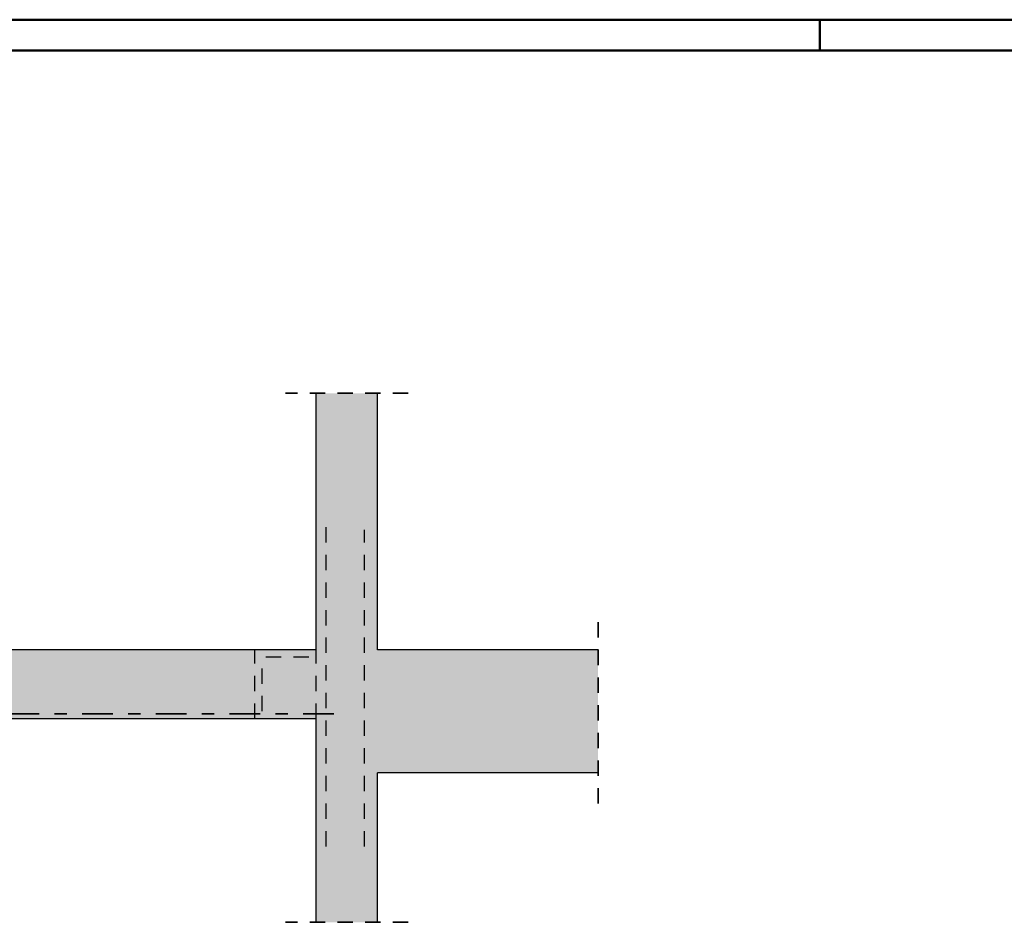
# Model space of a CAD drawing. Header units: millimetres. Extents: x -4 to 113, y -17 to 52.
# Tile 80 of 91: x 89 to 97, y 35 to 42. Entities that reach past the tile are written whole.
import ezdxf

# ---------------------------------------------------------------- set-up
doc = ezdxf.new("R2010")
doc.units = ezdxf.units.MM
doc.linetypes.add('DASHDOT', pattern=[1, 0.5, -0.25, 0, -0.25])
doc.linetypes.add('HIDDEN', pattern=[0.375, 0.25, -0.125])
for name, color, linetype, lineweight in [('Achsen', 7, 'Continuous', 20), ('Mattenbewehrung', 7, 'Continuous', 20), ('Schraffuren', 7, 'Continuous', 20)]:
    doc.layers.add(name, color=color, linetype=linetype, lineweight=lineweight)
doc.styles.add('Arial Narrow', font='ARIALN.TTF')

msp = doc.modelspace()

# ---------------------------------------------------------------- hatches: boundary and pattern name
at = {"layer": 'Schraffuren', "lineweight": 13, "true_color": 0xd7ffd7}
for points in [[(91.39802, 36.917715), (91.89802, 36.917715), (91.89802, 39.007521), (91.39802, 39.007521)], [(71.918833, 36.357715), (91.39802, 36.357715), (91.39802, 36.917715), (71.918833, 36.917715)], [(91.39802, 35.917715), (93.694305, 35.917715), (93.694305, 36.917715), (91.39802, 36.917715)], [(91.39802, 34.699554), (91.89802, 34.699554), (91.89802, 35.917715), (91.39802, 35.917715)]]:
    msp.add_hatch(color=254, dxfattribs=at).paths.add_polyline_path(points)

# ---------------------------------------------------------------- linework, layer by layer
at = {"color": 4, "linetype": 'Continuous', "lineweight": 50}
for p, q in [((105, 42.05), (0, 42.05)), ((104.75, 41.8), (1, 41.8))]:
    msp.add_line(p, q, dxfattribs=at)
at = {"color": 4, "linetype": 'Continuous', "lineweight": 50, "ltscale": 0.2}
msp.add_line((95.5, 42.05), (95.5, 41.8), dxfattribs=at)
at = {"color": 2, "linetype": 'HIDDEN', "lineweight": 35, "ltscale": 0.5}
for p, q in [((92.14802, 39.007521), (91.14802, 39.007521)), ((93.694305, 35.667715), (93.694305, 37.167715)), ((92.14802, 34.699554), (91.14802, 34.699554))]:
    msp.add_line(p, q, dxfattribs=at)
at = {"color": 3, "linetype": 'HIDDEN', "lineweight": 25, "ltscale": 0.5}
for p, q in [((90.898846, 36.357715), (90.898846, 36.9177)), ((91.398846, 36.9177), (91.39802, 36.9177)), ((91.398846, 36.357703), (91.398846, 36.917715)), ((91.398846, 36.357702), (91.39802, 36.357702))]:
    msp.add_line(p, q, dxfattribs=at)
at = {"color": 2, "linetype": 'DASHDOT', "lineweight": 35, "ltscale": 0.5}
msp.add_line((91.54376, 36.397702), (83.918757, 36.397702), dxfattribs=at)
at = {"color": 9, "linetype": 'Continuous', "lineweight": 0}
for centre in [(93.694305, 36.917715), (91.39802, 36.357715)]:
    msp.add_circle(centre, 0.00222, dxfattribs=at)
at = {"layer": 'Achsen', "color": 3, "linetype": 'HIDDEN', "lineweight": 25, "ltscale": 0.5}
for p in [(91.338846, 36.857703), (90.958846, 36.417703)]:
    msp.add_line(p, (90.958846, 36.857703), dxfattribs=at)
at = {"layer": 'Mattenbewehrung', "color": 3, "linetype": 'Continuous', "lineweight": 25}
for p, q in [((91.39802, 36.917715), (91.39802, 39.007521)), ((91.89802, 36.917715), (91.89802, 39.007521)), ((91.39802, 36.9177), (84.01876, 36.9177)), ((93.694305, 36.9177), (91.89802, 36.9177)), ((91.39802, 36.357702), (84.018757, 36.357702)), ((91.39802, 35.917715), (91.39802, 36.357703)), ((91.39802, 34.699554), (91.39802, 35.917715)), ((93.694305, 35.917715), (91.89802, 35.917715)), ((91.89802, 34.699554), (91.89802, 35.917715))]:
    msp.add_line(p, q, dxfattribs=at)
at = {"layer": 'Mattenbewehrung', "color": 3, "linetype": 'HIDDEN', "lineweight": 25, "ltscale": 0.5}
for p, q in [((91.47802, 37.917715), (91.47802, 35.317715)), ((91.793909, 35.317715), (91.793909, 37.896699))]:
    msp.add_line(p, q, dxfattribs=at)

# ---------------------------------------------------------------- texts
at = {"color": 2, "lineweight": 35, "style": 'Arial Narrow'}
msp.add_text('Bewehrung UZ und Anschluß in Wand s. Plan Nr. A-B-EG-03', height=0.1575, dxfattribs=at).set_placement((83.88615, 35.099705))

doc.saveas('drawing.dxf')
